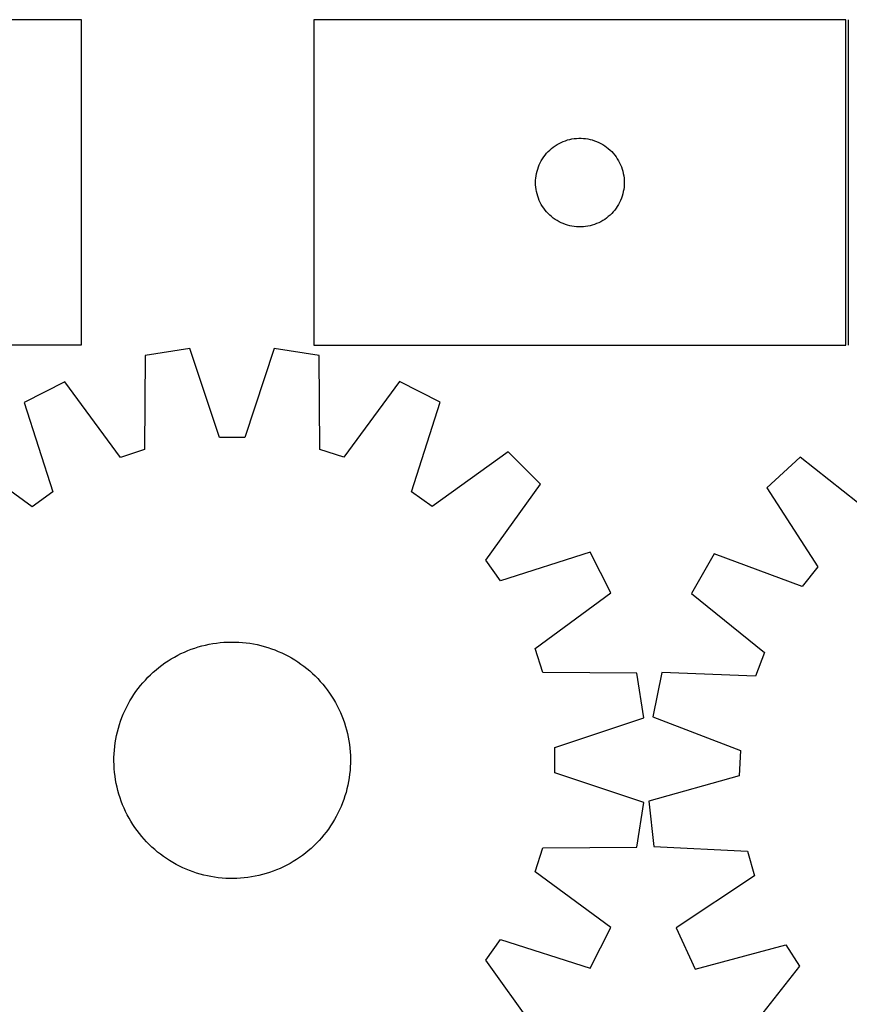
# Model space of a CAD drawing. Header units: millimetres. Extents: x 7 to 1493, y 7 to 2993.
# Tile 13 of 14: x 699 to 979, y 2660 to 2993. Entities that reach past the tile are written whole.
import ezdxf

# ---------------------------------------------------------------- set-up
doc = ezdxf.new("R2010")
doc.units = ezdxf.units.MM
doc.layers.add('COMMON', color=5, linetype='CONTINUOUS', true_color=0x0000ff)
doc.layers.add('CUT', color=7, linetype='CONTINUOUS', true_color=0x000000)

msp = doc.modelspace()

# ---------------------------------------------------------------- linework, layer by layer
at = {"layer": 'COMMON'}
msp.add_line((978.9299, 2993.388458), (978.9299, 2883.388458), dxfattribs=at)
at = {"layer": 'CUT'}
for p, q in [((719.551963, 2993.474639), (539.551963, 2993.474639)), ((719.551963, 2883.474639), (719.551963, 2993.474639)), ((978.1799, 2993.388458), (798.1799, 2993.388458)), ((798.1799, 2993.388458), (798.1799, 2883.388458)), ((978.1799, 2883.388458), (978.1799, 2993.388458)), ((878.571003, 2949.906664), (879.176686, 2950.386046)), ((879.176686, 2950.386046), (879.806245, 2950.833613)), ((879.806245, 2950.833613), (880.458008, 2951.248177)), ((880.458008, 2951.248177), (881.130249, 2951.62864)), ((881.130249, 2951.62864), (881.821185, 2951.973992)), ((881.821185, 2951.973992), (882.528982, 2952.283317)), ((882.528982, 2952.283317), (883.251765, 2952.555796)), ((883.251765, 2952.555796), (883.987616, 2952.790706)), ((883.987616, 2952.790706), (884.734584, 2952.987423)), ((884.734584, 2952.987423), (885.490689, 2953.145427)), ((885.490689, 2953.145427), (886.253925, 2953.264298)), ((886.253925, 2953.264298), (887.022268, 2953.34372)), ((887.022268, 2953.34372), (887.793682, 2953.383485)), ((887.793682, 2953.383485), (888.566119, 2953.383485)), ((888.566119, 2953.383485), (889.337532, 2953.34372)), ((889.337532, 2953.34372), (890.105876, 2953.264298)), ((890.105876, 2953.264298), (890.869112, 2953.145427)), ((890.869112, 2953.145427), (891.625217, 2952.987423)), ((891.625217, 2952.987423), (892.372185, 2952.790706)), ((892.372185, 2952.790706), (893.108036, 2952.555796)), ((893.108036, 2952.555796), (893.830819, 2952.283317)), ((893.830819, 2952.283317), (894.538616, 2951.973992)), ((894.538616, 2951.973992), (895.229552, 2951.62864)), ((895.229552, 2951.62864), (895.901792, 2951.248177)), ((895.901792, 2951.248177), (896.553556, 2950.833613)), ((896.553556, 2950.833613), (897.183115, 2950.386046)), ((897.183115, 2950.386046), (897.788798, 2949.906664)), ((875.523267, 2946.4389), (875.954475, 2947.079774)), ((875.954475, 2947.079774), (876.418103, 2947.6976)), ((876.418103, 2947.6976), (876.912921, 2948.290739)), ((876.912921, 2948.290739), (877.437618, 2948.85762)), ((877.437618, 2948.85762), (877.9908, 2949.396738)), ((877.9908, 2949.396738), (878.571003, 2949.906664)), ((897.788798, 2949.906664), (898.369, 2949.396738)), ((898.369, 2949.396738), (898.922183, 2948.85762)), ((898.922183, 2948.85762), (899.446879, 2948.290739)), ((899.446879, 2948.290739), (899.941697, 2947.6976)), ((899.941697, 2947.6976), (900.405325, 2947.079774)), ((900.405325, 2947.079774), (900.836534, 2946.4389)), ((873.89037, 2942.95018), (874.144148, 2943.679739)), ((874.144148, 2943.679739), (874.435147, 2944.395266)), ((874.435147, 2944.395266), (874.762594, 2945.094864)), ((874.762594, 2945.094864), (875.125622, 2945.776679)), ((875.125622, 2945.776679), (875.523267, 2946.4389)), ((900.836534, 2946.4389), (901.234179, 2945.776679)), ((901.234179, 2945.776679), (901.597207, 2945.094864)), ((901.597207, 2945.094864), (901.924654, 2944.395266)), ((901.924654, 2944.395266), (902.215653, 2943.679739)), ((902.215653, 2943.679739), (902.469431, 2942.95018)), ((873.259402, 2939.930773), (873.358582, 2940.696816)), ((873.358582, 2940.696816), (873.497065, 2941.456739)), ((873.497065, 2941.456739), (873.674484, 2942.208524)), ((873.674484, 2942.208524), (873.89037, 2942.95018)), ((902.469431, 2942.95018), (902.685316, 2942.208524)), ((902.685316, 2942.208524), (902.862736, 2941.456739)), ((902.862736, 2941.456739), (903.001219, 2940.696816)), ((903.001219, 2940.696816), (903.100399, 2939.930773)), ((873.1799, 2938.388458), (873.199789, 2939.160639)), ((873.199789, 2937.616276), (873.1799, 2938.388458)), ((873.199789, 2939.160639), (873.259402, 2939.930773)), ((873.259402, 2936.846143), (873.199789, 2937.616276)), ((903.100399, 2939.930773), (903.160012, 2939.160639)), ((903.160012, 2937.616276), (903.100399, 2936.846143)), ((903.160012, 2939.160639), (903.1799, 2938.388458)), ((903.1799, 2938.388458), (903.160012, 2937.616276)), ((873.358582, 2936.080099), (873.259402, 2936.846143)), ((873.497065, 2935.320177), (873.358582, 2936.080099)), ((873.674484, 2934.568391), (873.497065, 2935.320177)), ((873.89037, 2933.826735), (873.674484, 2934.568391)), ((874.144148, 2933.097176), (873.89037, 2933.826735)), ((902.469431, 2933.826735), (902.215653, 2933.097176)), ((902.685316, 2934.568391), (902.469431, 2933.826735)), ((902.862736, 2935.320177), (902.685316, 2934.568391)), ((903.001219, 2936.080099), (902.862736, 2935.320177)), ((903.100399, 2936.846143), (903.001219, 2936.080099)), ((874.435147, 2932.381649), (874.144148, 2933.097176)), ((874.762594, 2931.682051), (874.435147, 2932.381649)), ((875.125622, 2931.000237), (874.762594, 2931.682051)), ((875.523267, 2930.338015), (875.125622, 2931.000237)), ((875.954475, 2929.697141), (875.523267, 2930.338015)), ((900.836534, 2930.338015), (900.405325, 2929.697141)), ((901.234179, 2931.000237), (900.836534, 2930.338015)), ((901.597207, 2931.682051), (901.234179, 2931.000237)), ((901.924654, 2932.381649), (901.597207, 2931.682051)), ((902.215653, 2933.097176), (901.924654, 2932.381649)), ((876.418103, 2929.079315), (875.954475, 2929.697141)), ((876.912921, 2928.486176), (876.418103, 2929.079315)), ((877.437618, 2927.919295), (876.912921, 2928.486176)), ((877.9908, 2927.380177), (877.437618, 2927.919295)), ((878.571003, 2926.870251), (877.9908, 2927.380177)), ((898.369, 2927.380177), (897.788798, 2926.870251)), ((898.922183, 2927.919295), (898.369, 2927.380177)), ((899.446879, 2928.486176), (898.922183, 2927.919295)), ((899.941697, 2929.079315), (899.446879, 2928.486176)), ((900.405325, 2929.697141), (899.941697, 2929.079315)), ((879.176686, 2926.390869), (878.571003, 2926.870251)), ((879.806245, 2925.943302), (879.176686, 2926.390869)), ((880.458008, 2925.528738), (879.806245, 2925.943302)), ((881.130249, 2925.148276), (880.458008, 2925.528738)), ((881.821185, 2924.802924), (881.130249, 2925.148276)), ((882.528982, 2924.493598), (881.821185, 2924.802924)), ((883.251765, 2924.221119), (882.528982, 2924.493598)), ((883.987616, 2923.986209), (883.251765, 2924.221119)), ((884.734584, 2923.789492), (883.987616, 2923.986209)), ((885.490689, 2923.631488), (884.734584, 2923.789492)), ((891.625217, 2923.789492), (890.869112, 2923.631488)), ((892.372185, 2923.986209), (891.625217, 2923.789492)), ((893.108036, 2924.221119), (892.372185, 2923.986209)), ((893.830819, 2924.493598), (893.108036, 2924.221119)), ((894.538616, 2924.802924), (893.830819, 2924.493598)), ((895.229552, 2925.148276), (894.538616, 2924.802924)), ((895.901792, 2925.528738), (895.229552, 2925.148276)), ((896.553556, 2925.943302), (895.901792, 2925.528738)), ((897.183115, 2926.390869), (896.553556, 2925.943302)), ((897.788798, 2926.870251), (897.183115, 2926.390869)), ((886.253925, 2923.512617), (885.490689, 2923.631488)), ((887.022268, 2923.433195), (886.253925, 2923.512617)), ((887.793682, 2923.393431), (887.022268, 2923.433195)), ((888.566119, 2923.393431), (887.793682, 2923.393431)), ((889.337532, 2923.433195), (888.566119, 2923.393431)), ((890.105876, 2923.512617), (889.337532, 2923.433195)), ((890.869112, 2923.631488), (890.105876, 2923.512617)), ((539.551963, 2883.474639), (719.551963, 2883.474639)), ((756.267764, 2882.283607), (741.071636, 2879.873578)), ((766.256208, 2852.130569), (756.267764, 2882.283607)), ((784.806611, 2882.289468), (774.830552, 2852.13233)), ((800.003727, 2879.88568), (784.806611, 2882.289468)), ((798.1799, 2883.388458), (978.1799, 2883.388458)), ((741.071636, 2879.873578), (740.902908, 2848.109663)), ((800.185501, 2848.121838), (800.003727, 2879.88568)), ((713.93139, 2871.049015), (700.223754, 2864.061079)), ((732.748767, 2845.458371), (713.93139, 2871.049015)), ((827.147595, 2871.072266), (808.340731, 2845.473894)), ((840.8581, 2864.08996), (827.147595, 2871.072266)), ((700.223754, 2864.061079), (709.878874, 2833.799662)), ((831.21541, 2833.82458), (840.8581, 2864.08996)), ((774.830552, 2852.13233), (766.256208, 2852.130569)), ((702.943119, 2828.758364), (677.138787, 2847.281624)), ((740.902908, 2848.109663), (732.748767, 2845.458371)), ((808.340731, 2845.473894), (800.185501, 2848.121838)), ((863.949957, 2847.319989), (838.153235, 2828.786131)), ((874.831772, 2836.442642), (863.949957, 2847.319989)), ((962.717638, 2845.482723), (951.352743, 2835.111142)), ((987.645433, 2825.795677), (962.717638, 2845.482723)), ((709.878874, 2833.799662), (702.943119, 2828.758364)), ((838.153235, 2828.786131), (831.21541, 2833.82458)), ((856.308512, 2810.63831), (874.831772, 2836.442642)), ((951.352743, 2835.111142), (968.684182, 2808.491676)), ((861.349809, 2803.702555), (856.308512, 2810.63831)), ((891.611227, 2813.357675), (861.349809, 2803.702555)), ((898.599163, 2799.650039), (891.611227, 2813.357675)), ((933.541522, 2812.812571), (925.93786, 2799.436665)), ((963.332896, 2801.79219), (933.541522, 2812.812571)), ((968.684182, 2808.491676), (963.332896, 2801.79219)), ((873.008518, 2780.832662), (898.599163, 2799.650039)), ((925.93786, 2799.436665), (950.646905, 2779.475758)), ((755.541552, 2780.08682), (756.7134, 2780.54045)), ((756.7134, 2780.54045), (757.898918, 2780.957048)), ((757.898918, 2780.957048), (759.096936, 2781.336202)), ((759.096936, 2781.336202), (760.306273, 2781.677539)), ((760.306273, 2781.677539), (761.525735, 2781.980721)), ((761.525735, 2781.980721), (762.754119, 2782.245449)), ((762.754119, 2782.245449), (763.990212, 2782.471462)), ((763.990212, 2782.471462), (765.232794, 2782.658536)), ((765.232794, 2782.658536), (766.480638, 2782.806488)), ((766.480638, 2782.806488), (767.732515, 2782.915172)), ((767.732515, 2782.915172), (768.987188, 2782.984479)), ((768.987188, 2782.984479), (770.243418, 2783.014342)), ((770.243418, 2783.014342), (771.499967, 2783.004731)), ((771.499967, 2783.004731), (772.755593, 2782.955655)), ((772.755593, 2782.955655), (774.009059, 2782.867164)), ((774.009059, 2782.867164), (775.259127, 2782.739344)), ((775.259127, 2782.739344), (776.504562, 2782.572321)), ((776.504562, 2782.572321), (777.744137, 2782.366261)), ((777.744137, 2782.366261), (778.976628, 2782.121366)), ((778.976628, 2782.121366), (780.200818, 2781.837879)), ((780.200818, 2781.837879), (781.4155, 2781.516079)), ((781.4155, 2781.516079), (782.619474, 2781.156284)), ((782.619474, 2781.156284), (783.811553, 2780.758848)), ((783.811553, 2780.758848), (784.99056, 2780.324165)), ((875.659811, 2772.678521), (873.008518, 2780.832662)), ((748.861226, 2776.614926), (749.927315, 2777.280104)), ((749.927315, 2777.280104), (751.013772, 2777.911467)), ((751.013772, 2777.911467), (752.119524, 2778.508391)), ((752.119524, 2778.508391), (753.24348, 2779.070289)), ((753.24348, 2779.070289), (754.384532, 2779.596605)), ((754.384532, 2779.596605), (755.541552, 2780.08682)), ((784.99056, 2780.324165), (786.155331, 2779.852662)), ((786.155331, 2779.852662), (787.304718, 2779.344806)), ((787.304718, 2779.344806), (788.437585, 2778.801097)), ((788.437585, 2778.801097), (789.552814, 2778.222073)), ((789.552814, 2778.222073), (790.649306, 2777.608304)), ((790.649306, 2777.608304), (791.725978, 2776.960396)), ((950.646905, 2779.475758), (947.627785, 2771.45053)), ((744.821266, 2773.629683), (745.79558, 2774.423232)), ((745.79558, 2774.423232), (746.794339, 2775.185785)), ((746.794339, 2775.185785), (747.816557, 2775.91659)), ((747.816557, 2775.91659), (748.861226, 2776.614926)), ((791.725978, 2776.960396), (792.781767, 2776.278988)), ((792.781767, 2776.278988), (793.815632, 2775.564754)), ((793.815632, 2775.564754), (794.826552, 2774.818398)), ((794.826552, 2774.818398), (795.813529, 2774.040656)), ((795.813529, 2774.040656), (796.77559, 2773.232296)), ((741.187313, 2770.161638), (742.054485, 2771.071043)), ((742.054485, 2771.071043), (742.949796, 2771.952761)), ((742.949796, 2771.952761), (743.872359, 2772.805922)), ((743.872359, 2772.805922), (744.821266, 2773.629683)), ((796.77559, 2773.232296), (797.711785, 2772.394117)), ((797.711785, 2772.394117), (798.621191, 2771.526944)), ((798.621191, 2771.526944), (799.502909, 2770.631634)), ((799.502909, 2770.631634), (800.356069, 2769.70907)), ((907.423726, 2772.509793), (875.659811, 2772.678521)), ((909.833755, 2757.313665), (907.423726, 2772.509793)), ((915.88902, 2772.725495), (912.790889, 2757.654591)), ((947.627785, 2771.45053), (915.88902, 2772.725495)), ((738.016675, 2766.265484), (738.763031, 2767.276404)), ((738.763031, 2767.276404), (739.540773, 2768.263382)), ((739.540773, 2768.263382), (740.349133, 2769.225443)), ((740.349133, 2769.225443), (741.187313, 2770.161638)), ((800.356069, 2769.70907), (801.179831, 2768.760163)), ((801.179831, 2768.760163), (801.973379, 2767.785849)), ((801.973379, 2767.785849), (802.735933, 2766.78709)), ((735.973126, 2763.099159), (736.621034, 2764.17583)), ((736.621034, 2764.17583), (737.302441, 2765.23162)), ((737.302441, 2765.23162), (738.016675, 2766.265484)), ((802.735933, 2766.78709), (803.466738, 2765.764872)), ((803.466738, 2765.764872), (804.165074, 2764.720203)), ((804.165074, 2764.720203), (804.830251, 2763.654114)), ((734.236623, 2759.75457), (734.780332, 2760.887437)), ((734.780332, 2760.887437), (735.359356, 2762.002667)), ((735.359356, 2762.002667), (735.973126, 2763.099159)), ((804.830251, 2763.654114), (805.461614, 2762.567657)), ((805.461614, 2762.567657), (806.058539, 2761.461905)), ((806.058539, 2761.461905), (806.620436, 2760.337949)), ((732.822581, 2756.261406), (733.257264, 2757.440412)), ((733.257264, 2757.440412), (733.728767, 2758.605184)), ((733.728767, 2758.605184), (734.236623, 2759.75457)), ((806.620436, 2760.337949), (807.146752, 2759.196897)), ((807.146752, 2759.196897), (807.636968, 2758.039877)), ((807.636968, 2758.039877), (808.090598, 2756.86803)), ((879.680716, 2747.325221), (909.833755, 2757.313665)), ((912.790889, 2757.654591), (942.458847, 2746.306155)), ((731.74355, 2752.650671), (732.06535, 2753.865352)), ((732.06535, 2753.865352), (732.425145, 2755.069327)), ((732.425145, 2755.069327), (732.822581, 2756.261406)), ((808.090598, 2756.86803), (808.507196, 2755.682512)), ((808.507196, 2755.682512), (808.88635, 2754.484493)), ((808.88635, 2754.484493), (809.227686, 2753.275156)), ((731.215168, 2750.19399), (731.460063, 2751.426481)), ((731.460063, 2751.426481), (731.74355, 2752.650671)), ((809.227686, 2753.275156), (809.530868, 2752.055694)), ((809.530868, 2752.055694), (809.795596, 2750.82731)), ((809.795596, 2750.82731), (810.021609, 2749.591218)), ((730.714265, 2746.458911), (730.842085, 2747.708979)), ((730.842085, 2747.708979), (731.009108, 2748.954415)), ((731.009108, 2748.954415), (731.215168, 2750.19399)), ((810.021609, 2749.591218), (810.208684, 2748.348636)), ((810.208684, 2748.348636), (810.356636, 2747.100791)), ((879.682477, 2738.750877), (879.680716, 2747.325221)), ((730.567087, 2742.693271), (730.576698, 2743.949819)), ((730.576698, 2743.949819), (730.625774, 2745.205446)), ((730.625774, 2745.205446), (730.714265, 2746.458911)), ((810.356636, 2747.100791), (810.465319, 2745.848914)), ((810.465319, 2745.848914), (810.534626, 2744.594242)), ((810.534626, 2744.594242), (810.564489, 2743.338011)), ((942.458847, 2746.306155), (942.067425, 2737.74075)), ((730.59695, 2741.43704), (730.567087, 2742.693271)), ((730.666257, 2740.182367), (730.59695, 2741.43704)), ((810.505803, 2740.825836), (810.417311, 2739.57237)), ((810.554878, 2742.081462), (810.505803, 2740.825836)), ((810.564489, 2743.338011), (810.554878, 2742.081462)), ((730.774941, 2738.930491), (730.666257, 2740.182367)), ((730.922893, 2737.682646), (730.774941, 2738.930491)), ((731.109968, 2736.440064), (730.922893, 2737.682646)), ((810.289491, 2738.322303), (810.122469, 2737.076867)), ((810.417311, 2739.57237), (810.289491, 2738.322303)), ((909.839616, 2728.774818), (879.682477, 2738.750877)), ((942.067425, 2737.74075), (911.48808, 2729.145496)), ((731.335981, 2735.203971), (731.109968, 2736.440064)), ((731.600709, 2733.975588), (731.335981, 2735.203971)), ((731.90389, 2732.756126), (731.600709, 2733.975588)), ((809.671514, 2734.604801), (809.388027, 2733.380611)), ((809.916408, 2735.837292), (809.671514, 2734.604801)), ((810.122469, 2737.076867), (809.916408, 2735.837292)), ((732.245227, 2731.546789), (731.90389, 2732.756126)), ((732.624381, 2730.34877), (732.245227, 2731.546789)), ((808.706431, 2730.961955), (808.308996, 2729.769876)), ((809.066227, 2732.165929), (808.706431, 2730.961955)), ((809.388027, 2733.380611), (809.066227, 2732.165929)), ((733.040979, 2729.163252), (732.624381, 2730.34877)), ((733.494609, 2727.991405), (733.040979, 2729.163252)), ((733.984824, 2726.834384), (733.494609, 2727.991405)), ((807.40281, 2727.426098), (806.894954, 2726.276712)), ((807.874312, 2728.590869), (807.40281, 2727.426098)), ((808.308996, 2729.769876), (807.874312, 2728.590869)), ((907.435828, 2713.577702), (909.839616, 2728.774818)), ((911.48808, 2729.145496), (913.198748, 2713.85484)), ((734.51114, 2725.693333), (733.984824, 2726.834384)), ((735.073038, 2724.569377), (734.51114, 2725.693333)), ((735.669963, 2723.463624), (735.073038, 2724.569377)), ((805.77222, 2724.028615), (805.158451, 2722.932123)), ((806.351245, 2725.143845), (805.77222, 2724.028615)), ((806.894954, 2726.276712), (806.351245, 2725.143845)), ((736.301325, 2722.377168), (735.669963, 2723.463624)), ((736.966503, 2721.311079), (736.301325, 2722.377168)), ((737.664839, 2720.26641), (736.966503, 2721.311079)), ((803.829136, 2720.799662), (803.114902, 2719.765797)), ((804.510543, 2721.855451), (803.829136, 2720.799662)), ((805.158451, 2722.932123), (804.510543, 2721.855451)), ((738.395644, 2719.244191), (737.664839, 2720.26641)), ((739.158197, 2718.245432), (738.395644, 2719.244191)), ((739.951746, 2717.271119), (739.158197, 2718.245432)), ((740.775507, 2716.322212), (739.951746, 2717.271119)), ((801.590804, 2717.7679), (800.782444, 2716.805839)), ((802.368545, 2718.754877), (801.590804, 2717.7679)), ((803.114902, 2719.765797), (802.368545, 2718.754877)), ((741.628668, 2715.399648), (740.775507, 2716.322212)), ((742.510386, 2714.504338), (741.628668, 2715.399648)), ((743.419791, 2713.637165), (742.510386, 2714.504338)), ((798.181781, 2714.07852), (797.259217, 2713.22536)), ((799.077091, 2714.960238), (798.181781, 2714.07852)), ((799.944264, 2715.869644), (799.077091, 2714.960238)), ((800.782444, 2716.805839), (799.944264, 2715.869644)), ((744.355986, 2712.798985), (743.419791, 2713.637165)), ((745.318047, 2711.990625), (744.355986, 2712.798985)), ((746.305025, 2711.212884), (745.318047, 2711.990625)), ((747.315945, 2710.466527), (746.305025, 2711.212884)), ((794.337238, 2710.845496), (793.315019, 2710.114691)), ((795.335997, 2711.60805), (794.337238, 2710.845496)), ((796.31031, 2712.401599), (795.335997, 2711.60805)), ((797.259217, 2713.22536), (796.31031, 2712.401599)), ((873.024042, 2705.240698), (875.671985, 2713.395928)), ((875.671985, 2713.395928), (907.435828, 2713.577702)), ((913.198748, 2713.85484), (944.921512, 2712.229739)), ((944.921512, 2712.229739), (947.196103, 2703.962599)), ((748.34981, 2709.752293), (747.315945, 2710.466527)), ((749.405599, 2709.070886), (748.34981, 2709.752293)), ((750.482271, 2708.422978), (749.405599, 2709.070886)), ((751.578762, 2707.809209), (750.482271, 2708.422978)), ((752.693992, 2707.230184), (751.578762, 2707.809209)), ((753.826859, 2706.686476), (752.693992, 2707.230184)), ((789.012053, 2707.52289), (787.888096, 2706.960993)), ((790.117805, 2708.119815), (789.012053, 2707.52289)), ((791.204261, 2708.751178), (790.117805, 2708.119815)), ((792.27035, 2709.416355), (791.204261, 2708.751178)), ((793.315019, 2710.114691), (792.27035, 2709.416355)), ((754.976245, 2706.178619), (753.826859, 2706.686476)), ((756.141017, 2705.707117), (754.976245, 2706.178619)), ((757.320024, 2705.272433), (756.141017, 2705.707117)), ((758.512102, 2704.874998), (757.320024, 2705.272433)), ((759.716077, 2704.515202), (758.512102, 2704.874998)), ((760.930758, 2704.193402), (759.716077, 2704.515202)), ((762.154949, 2703.909915), (760.930758, 2704.193402)), ((763.387439, 2703.665021), (762.154949, 2703.909915)), ((779.605841, 2704.050561), (778.377458, 2703.785833)), ((780.825303, 2704.353743), (779.605841, 2704.050561)), ((782.03464, 2704.695079), (780.825303, 2704.353743)), ((783.232659, 2705.074234), (782.03464, 2704.695079)), ((784.418177, 2705.490831), (783.232659, 2705.074234)), ((785.590025, 2705.944462), (784.418177, 2705.490831)), ((786.747045, 2706.434677), (785.590025, 2705.944462)), ((787.888096, 2706.960993), (786.747045, 2706.434677)), ((898.622413, 2686.433834), (873.024042, 2705.240698)), ((947.196103, 2703.962599), (920.769497, 2686.338489)), ((764.627014, 2703.45896), (763.387439, 2703.665021)), ((765.87245, 2703.291938), (764.627014, 2703.45896)), ((767.122518, 2703.164118), (765.87245, 2703.291938)), ((768.375983, 2703.075626), (767.122518, 2703.164118)), ((769.63161, 2703.026551), (768.375983, 2703.075626)), ((770.888159, 2703.01694), (769.63161, 2703.026551)), ((772.144389, 2703.046803), (770.888159, 2703.01694)), ((773.399062, 2703.11611), (772.144389, 2703.046803)), ((774.650938, 2703.224793), (773.399062, 2703.11611)), ((775.898783, 2703.372745), (774.650938, 2703.224793)), ((777.141365, 2703.55982), (775.898783, 2703.372745)), ((778.377458, 2703.785833), (777.141365, 2703.55982)), ((891.640108, 2672.723329), (898.622413, 2686.433834)), ((920.769497, 2686.338489), (927.121512, 2672.324836)), ((856.336279, 2675.428194), (861.374727, 2682.366019)), ((861.374727, 2682.366019), (891.640108, 2672.723329)), ((927.121512, 2672.324836), (957.793838, 2680.582147)), ((957.793838, 2680.582147), (962.511789, 2673.422517)), ((874.870136, 2649.631472), (856.336279, 2675.428194)), ((962.511789, 2673.422517), (942.824743, 2648.494722))]:
    msp.add_line(p, q, dxfattribs=at)

doc.saveas('drawing.dxf')
